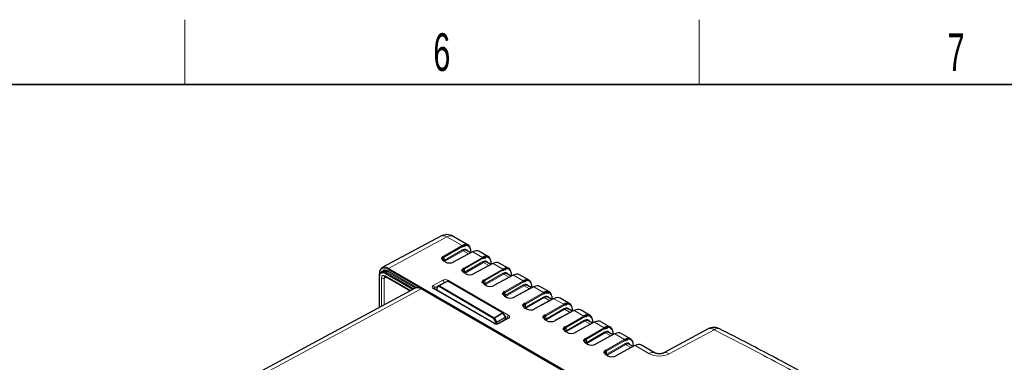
# Paper-space layout 'Blatt2' of a CAD drawing. Header units: millimetres. Extents: x 5 to 418, y 2 to 292.
# Tile 73 of 74: x 249 to 341, y 257 to 288. Entities that reach past the tile are written whole.
import ezdxf

# ---------------------------------------------------------------- set-up
doc = ezdxf.new("R2010")
doc.units = ezdxf.units.MM
doc.layers.add('SLD-0', color=7, linetype='Continuous')
doc.styles.add('SLDTEXTSTYLE0', font='TXT', dxfattribs={"width": 0.605})

psp = doc.layouts.new('Blatt2')

# ---------------------------------------------------------------- linework, layer by layer
at = {"color": 7, "linetype": 'Continuous', "lineweight": 25}
for p, q in [((288.51, 268.409), (283.064, 265.485)), ((291.047, 267.582), (289.645, 268.391)), ((291.274, 266.873), (290.895, 267.092)), ((291.329, 266.903), (291.297, 267.152)), ((292.933, 266.493), (292.05, 267.003)), ((288.934, 266.019), (288.813, 266.09)), ((291.44, 266.962), (289.664, 266.008)), ((293.214, 265.814), (293.182, 266.063)), ((293.326, 265.874), (291.55, 264.92)), ((293.16, 265.785), (292.781, 266.004)), ((294.819, 265.404), (293.936, 265.914)), ((282.783, 264.655), (282.783, 261.787)), ((282.792, 264.917), (282.792, 264.674)), ((283.124, 265.147), (282.983, 265.07)), ((283.387, 264.64), (285.655, 263.331)), ((290.82, 264.931), (290.698, 265.001)), ((295.211, 264.785), (293.435, 263.831)), ((295.046, 264.696), (294.666, 264.915)), ((295.1, 264.726), (295.068, 264.974)), ((296.704, 264.316), (295.822, 264.826)), ((286.113, 263.577), (258.782, 248.882)), ((335.412, 235.405), (286.718, 263.516)), ((293.532, 260.301), (287.879, 263.564)), ((288.122, 263.638), (288.122, 263.424)), ((288.362, 263.815), (288.156, 263.696)), ((288.362, 263.815), (288.363, 263.816)), ((288.363, 263.816), (289.131, 264.229)), ((294.278, 261.295), (289.196, 264.228)), ((292.706, 263.842), (292.584, 263.913)), ((297.097, 263.697), (295.321, 262.743)), ((296.931, 263.608), (296.552, 263.827)), ((296.986, 263.637), (296.954, 263.886)), ((298.59, 263.227), (297.707, 263.737)), ((294.591, 262.754), (294.469, 262.824)), ((298.982, 262.608), (297.206, 261.654)), ((298.817, 262.519), (298.437, 262.738)), ((298.871, 262.548), (298.839, 262.797)), ((300.476, 262.139), (299.593, 262.648)), ((296.477, 261.665), (296.355, 261.736)), ((300.868, 261.52), (299.092, 260.565)), ((300.702, 261.431), (300.323, 261.65)), ((300.757, 261.46), (300.725, 261.709)), ((302.361, 261.05), (301.478, 261.56)), ((294.729, 260.794), (293.838, 260.297)), ((294.511, 260.91), (294.303, 261.271)), ((294.52, 260.677), (294.52, 260.877)), ((294.727, 260.793), (294.729, 260.794)), ((298.363, 260.577), (298.241, 260.647)), ((302.642, 260.371), (302.61, 260.62)), ((302.754, 260.431), (300.978, 259.477)), ((302.588, 260.342), (302.209, 260.561)), ((304.247, 259.962), (303.364, 260.471)), ((313.323, 259.795), (309.152, 257.555)), ((300.248, 259.488), (300.126, 259.558)), ((304.639, 259.343), (302.863, 258.388)), ((304.474, 259.254), (304.094, 259.473)), ((304.528, 259.283), (304.496, 259.532)), ((306.132, 258.873), (305.25, 259.383)), ((302.134, 258.399), (302.012, 258.47)), ((306.525, 258.254), (304.749, 257.3)), ((306.359, 258.165), (305.98, 258.384)), ((306.414, 258.194), (306.382, 258.443)), ((308.407, 257.56), (307.135, 258.294)), ((304.019, 257.311), (303.897, 257.381))]:
    psp.add_line(p, q, dxfattribs=at)
at = {"color": 7, "linetype": 'Continuous', "lineweight": 18}
for p, q in [((289.077, 268.342), (283.637, 265.421)), ((290.488, 267.527), (289.077, 268.342)), ((288.773, 266.537), (290.488, 267.527)), ((290.535, 267.445), (288.82, 266.456)), ((288.82, 266.156), (290.529, 267.142)), ((290.576, 267.061), (288.867, 266.075)), ((291.081, 266.769), (290.576, 267.061)), ((291.308, 266.891), (291.279, 267.116)), ((288.902, 266.016), (288.78, 266.087)), ((288.82, 266.456), (288.82, 266.156)), ((291.472, 266.959), (289.696, 266.004)), ((290.659, 265.449), (292.374, 266.438)), ((292.421, 266.357), (290.706, 265.367)), ((292.374, 266.438), (291.472, 266.959)), ((283.584, 265.185), (286.287, 263.625)), ((305.834, 252.497), (283.589, 265.339)), ((283.637, 265.421), (305.148, 253.003)), ((290.706, 265.068), (292.415, 266.054)), ((290.706, 265.367), (290.706, 265.068)), ((292.462, 265.972), (290.753, 264.986)), ((293.358, 265.87), (291.582, 264.916)), ((292.966, 265.681), (292.462, 265.972)), ((292.544, 264.36), (294.259, 265.35)), ((294.307, 265.268), (292.591, 264.279)), ((293.193, 265.803), (293.164, 266.028)), ((294.259, 265.35), (293.358, 265.87)), ((282.803, 264.628), (282.803, 261.797)), ((282.999, 261.903), (282.999, 264.513)), ((283.428, 264.616), (283.232, 264.511)), ((283.232, 264.511), (283.232, 262.028)), ((285.907, 263.466), (283.348, 264.943)), ((283.352, 264.717), (285.706, 263.358)), ((283.536, 265.103), (283.396, 265.025)), ((283.396, 265.025), (286.005, 263.519)), ((286.149, 263.594), (283.536, 265.103)), ((287.797, 263.825), (288.689, 264.321)), ((289.16, 264.316), (294.812, 261.053)), ((290.788, 264.928), (290.666, 264.998)), ((292.591, 263.979), (294.3, 264.965)), ((292.591, 264.279), (292.591, 263.979)), ((294.348, 264.883), (292.639, 263.898)), ((295.244, 264.781), (293.468, 263.827)), ((294.852, 264.592), (294.348, 264.883)), ((294.43, 263.272), (296.145, 264.261)), ((295.079, 264.714), (295.05, 264.939)), ((296.145, 264.261), (295.244, 264.781)), ((286.685, 263.513), (259.2, 248.735)), ((335.38, 235.402), (286.685, 263.513)), ((293.45, 260.294), (287.797, 263.557)), ((288.805, 264.118), (287.913, 263.622)), ((287.913, 263.622), (287.916, 263.543)), ((288.348, 263.73), (288.141, 263.611)), ((288.141, 263.611), (288.141, 263.413)), ((293.412, 260.757), (288.348, 263.73)), ((289.164, 264.225), (288.396, 263.812)), ((288.396, 263.812), (293.461, 260.839)), ((288.805, 264.053), (288.805, 264.118)), ((294.246, 261.292), (289.164, 264.225)), ((292.673, 263.839), (292.551, 263.91)), ((296.192, 264.179), (294.477, 263.19)), ((294.477, 262.891), (296.186, 263.877)), ((296.233, 263.795), (294.524, 262.809)), ((297.129, 263.693), (295.353, 262.739)), ((296.737, 263.504), (296.233, 263.795)), ((296.964, 263.626), (296.935, 263.851)), ((298.031, 263.173), (297.129, 263.693)), ((294.559, 262.751), (294.437, 262.821)), ((294.477, 263.19), (294.477, 262.891)), ((296.316, 262.183), (298.031, 263.173)), ((298.078, 263.091), (296.363, 262.102)), ((296.363, 261.802), (298.072, 262.788)), ((298.119, 262.706), (296.41, 261.72)), ((299.015, 262.604), (297.239, 261.65)), ((298.623, 262.415), (298.119, 262.706)), ((298.85, 262.537), (298.821, 262.762)), ((299.916, 262.084), (299.015, 262.604)), ((296.444, 261.662), (296.322, 261.733)), ((296.363, 262.102), (296.363, 261.802)), ((298.201, 261.095), (299.916, 262.084)), ((299.963, 262.002), (298.248, 261.013)), ((298.248, 260.714), (299.957, 261.699)), ((300.004, 261.618), (298.295, 260.632)), ((300.9, 261.516), (299.124, 260.562)), ((300.509, 261.327), (300.004, 261.618)), ((300.736, 261.449), (300.707, 261.674)), ((301.802, 260.995), (300.9, 261.516)), ((293.619, 260.396), (293.412, 260.757)), ((293.461, 260.839), (294.246, 261.292)), ((294.279, 261.257), (293.494, 260.804)), ((293.494, 260.804), (293.701, 260.442)), ((293.701, 260.442), (294.488, 260.897)), ((294.501, 260.85), (293.714, 260.396)), ((294.813, 260.786), (293.922, 260.289)), ((294.488, 260.897), (294.279, 261.257)), ((294.693, 260.85), (294.472, 260.977)), ((294.501, 260.667), (294.501, 260.85)), ((294.69, 260.772), (294.693, 260.85)), ((298.33, 260.574), (298.208, 260.644)), ((298.248, 261.013), (298.248, 260.714)), ((300.087, 260.006), (301.802, 260.995)), ((301.849, 260.914), (300.134, 259.924)), ((300.134, 259.625), (301.843, 260.611)), ((302.621, 260.36), (302.592, 260.585)), ((293.619, 260.272), (293.619, 260.396)), ((293.714, 260.396), (293.714, 260.267)), ((300.134, 259.924), (300.134, 259.625)), ((301.89, 260.529), (300.181, 259.543)), ((302.786, 260.427), (301.01, 259.473)), ((302.394, 260.238), (301.89, 260.529)), ((301.972, 258.918), (303.688, 259.907)), ((303.735, 259.825), (302.02, 258.836)), ((303.688, 259.907), (302.786, 260.427)), ((313.89, 259.728), (309.719, 257.488)), ((300.216, 259.485), (300.094, 259.556)), ((302.02, 258.536), (303.728, 259.522)), ((302.02, 258.836), (302.02, 258.536)), ((303.776, 259.441), (302.067, 258.455)), ((304.672, 259.339), (302.896, 258.385)), ((304.28, 259.15), (303.776, 259.441)), ((303.858, 257.829), (305.573, 258.818)), ((304.507, 259.271), (304.478, 259.497)), ((305.573, 258.818), (304.672, 259.339)), ((302.101, 258.397), (301.979, 258.467)), ((305.62, 258.737), (303.905, 257.747)), ((303.905, 257.448), (305.614, 258.434)), ((305.661, 258.352), (303.952, 257.366)), ((306.557, 258.25), (304.781, 257.296)), ((306.166, 258.061), (305.661, 258.352)), ((306.392, 258.183), (306.363, 258.408)), ((307.838, 257.511), (306.557, 258.25)), ((303.987, 257.308), (303.865, 257.379)), ((303.905, 257.747), (303.905, 257.448))]:
    psp.add_line(p, q, dxfattribs=at)
at = {"color": 7, "linetype": 'Continuous', "lineweight": 18, "flags": 128}
for points in [[(294.279, 261.257), (294.288, 261.262), (294.294, 261.266), (294.299, 261.269), (294.302, 261.27), (294.303, 261.271)], [(294.488, 260.897), (294.496, 260.901), (294.503, 260.905), (294.507, 260.908), (294.51, 260.91), (294.511, 260.91)], [(294.729, 260.794), (294.729, 260.794), (294.747, 260.8), (294.768, 260.801), (294.79, 260.796), (294.813, 260.786)]]:
    psp.add_lwpolyline(points, dxfattribs=at)
at = {"color": 7, "linetype": 'Continuous', "lineweight": 25}
for centre, radius, start, end in [((289.062, 267.381), 1.167, 60.00269, 118.23398), ((291.261, 267.145), 0.036, 9.99426, 63.55332), ((291.453, 266.932), 0.0329, 53.60745, 112.95711), ((293.147, 266.057), 0.036, 9.99426, 63.55332), ((283.291, 264.759), 0.422, 54.47508, 113.2514), ((288.921, 265.989), 0.033, 65.35364, 124.58366), ((289.677, 265.978), 0.0329, 53.60745, 112.95711), ((293.338, 265.844), 0.0329, 53.60745, 112.95711), ((282.816, 264.653), 0.0324, 111.65828, 175.66171), ((282.824, 264.914), 0.0324, 111.66203, 175.6627), ((283.165, 264.742), 0.366, 50.79681, 189.21405), ((289.163, 264.17), 0.0667, 60.01025, 118.26574), ((290.806, 264.901), 0.033, 65.35364, 124.58366), ((291.562, 264.889), 0.0329, 53.60745, 112.95711), ((295.032, 264.968), 0.036, 9.99426, 63.55332), ((295.224, 264.755), 0.0329, 53.60745, 112.95711), ((286.704, 263.486), 0.033, 65.36022, 124.60414), ((288.189, 263.638), 0.0667, 120.00544, 180), ((292.692, 263.812), 0.033, 65.35364, 124.58366), ((293.448, 263.801), 0.0329, 53.60745, 112.95711), ((296.918, 263.88), 0.036, 9.99426, 63.55332), ((297.11, 263.666), 0.0329, 53.60745, 112.95711), ((294.578, 262.724), 0.033, 65.35364, 124.58366), ((295.334, 262.712), 0.0329, 53.60745, 112.95711), ((298.804, 262.791), 0.036, 9.99426, 63.55332), ((298.995, 262.578), 0.0329, 53.60745, 112.95711), ((296.463, 261.635), 0.033, 65.35364, 124.58366), ((297.219, 261.624), 0.0329, 53.60745, 112.95711), ((300.689, 261.703), 0.036, 9.99426, 63.55332), ((300.881, 261.489), 0.0329, 53.60745, 112.95711), ((294.245, 261.237), 0.0667, 30.00504, 60.01025), ((294.453, 260.877), 0.0667, 360, 30.00504), ((298.349, 260.547), 0.033, 65.35364, 124.58366), ((302.575, 260.614), 0.036, 9.99426, 63.55332), ((299.105, 260.535), 0.0329, 53.60745, 112.95711), ((302.767, 260.401), 0.0329, 53.60745, 112.95711), ((313.875, 258.767), 1.167, 62.95731, 118.23095), ((300.234, 259.458), 0.033, 65.35364, 124.58366), ((300.99, 259.447), 0.0329, 53.60745, 112.95711), ((304.461, 259.526), 0.036, 9.99426, 63.55332), ((304.652, 259.312), 0.0329, 53.60745, 112.95711), ((302.12, 258.369), 0.033, 65.35364, 124.58366), ((302.876, 258.358), 0.0329, 53.60745, 112.95711), ((306.346, 258.437), 0.036, 9.99426, 63.55332), ((306.538, 258.224), 0.0329, 53.60745, 112.95711), ((304.006, 257.281), 0.033, 65.35364, 124.58366), ((304.762, 257.269), 0.0329, 53.60745, 112.95711)]:
    psp.add_arc(centre, radius, start, end, dxfattribs=at)
at = {"color": 7, "linetype": 'Continuous', "lineweight": 18}
for centre, radius, start, end in [((288.735, 267.878), 0.576, 53.59024, 112.94158), ((289.403, 267.886), 0.56, 64.34291, 125.59439), ((290.436, 267.442), 0.0995, 1.70141, 58.2757), ((290.629, 267.145), 0.0995, 181.70141, 238.2757), ((291.258, 267.149), 0.0385, 301.75646, 3.71877), ((288.721, 266.453), 0.0995, 1.70141, 58.2757), ((288.799, 266.06), 0.033, 65.35364, 124.58366), ((288.92, 266.159), 0.0995, 181.70141, 238.2757), ((292.322, 266.354), 0.0995, 1.70141, 58.2757), ((293.144, 266.061), 0.0385, 301.75646, 3.71877), ((283.336, 264.887), 0.388, 50.25632, 150.37647), ((283.482, 265.19), 0.102, 301.9646, 357.44646), ((283.691, 265.334), 0.102, 121.9646, 177.44646), ((290.606, 265.364), 0.0995, 1.70141, 58.2757), ((292.514, 266.057), 0.0995, 181.70141, 238.2757), ((294.207, 265.265), 0.0995, 1.70141, 58.2757), ((282.817, 264.659), 0.0335, 185.63228, 245.68786), ((282.825, 264.92), 0.0335, 185.6325, 245.68764), ((283.135, 264.682), 0.337, 50.79682, 189.21405), ((283.117, 264.741), 0.257, 242.65738, 296.75378), ((283.45, 264.938), 0.102, 121.96454, 177.44652), ((283.434, 264.708), 0.0823, 173.76427, 234.92355), ((288.552, 264.108), 0.253, 2.19187, 57.20262), ((289.295, 264.1), 0.254, 121.95461, 159.57227), ((290.684, 264.971), 0.033, 65.35364, 124.58366), ((290.805, 265.071), 0.0995, 181.70141, 238.2757), ((292.492, 264.276), 0.0995, 1.70141, 58.2757), ((294.4, 264.968), 0.0995, 181.70141, 238.2757), ((295.029, 264.972), 0.0385, 301.75646, 3.71877), ((296.093, 264.176), 0.0995, 1.70141, 58.2757), ((287.661, 263.612), 0.253, 2.19187, 57.20262), ((287.844, 263.489), 0.0826, 65.41358, 124.52372), ((288.155, 263.641), 0.0332, 185.46692, 245.18176), ((288.192, 263.646), 0.0614, 126.07613, 214.87633), ((288.398, 263.766), 0.0614, 126.07613, 214.87633), ((288.449, 263.726), 0.101, 121.46341, 177.3981), ((288.377, 263.786), 0.0327, 53.48756, 114.44466), ((289.144, 264.199), 0.0327, 53.48756, 114.44466), ((289.183, 264.198), 0.033, 65.36364, 124.60179), ((292.57, 263.883), 0.033, 65.35364, 124.58366), ((292.691, 263.982), 0.0995, 181.70141, 238.2757), ((296.285, 263.879), 0.0995, 181.70141, 238.2757), ((296.915, 263.883), 0.0385, 301.75646, 3.71877), ((294.378, 263.187), 0.0995, 1.70141, 58.2757), ((294.456, 262.794), 0.033, 65.35364, 124.58366), ((294.576, 262.894), 0.0995, 181.70141, 238.2757), ((297.978, 263.088), 0.0995, 1.70141, 58.2757), ((298.171, 262.791), 0.0995, 181.70141, 238.2757), ((298.801, 262.795), 0.0385, 301.75646, 3.71877), ((296.263, 262.099), 0.0995, 1.70141, 58.2757), ((296.341, 261.706), 0.033, 65.35364, 124.58366), ((296.462, 261.805), 0.0995, 181.70141, 238.2757), ((299.864, 261.999), 0.0995, 1.70141, 58.2757), ((300.057, 261.702), 0.0995, 181.70141, 238.2757), ((300.686, 261.706), 0.0385, 301.75646, 3.71877), ((293.514, 260.752), 0.101, 121.46341, 177.3981), ((300.168, 249.036), 13.529, 119.55724, 119.95742), ((293.412, 260.759), 0.0936, 28.87092, 58.93074), ((294.265, 261.265), 0.033, 65.36364, 124.60179), ((294.197, 261.212), 0.0936, 28.87092, 58.93074), ((294.407, 260.848), 0.0936, 1.07837, 31.13817), ((294.487, 260.88), 0.033, 295.38794, 354.63803), ((294.948, 260.836), 0.256, 122.00963, 176.82397), ((298.149, 261.01), 0.0995, 1.70141, 58.2757), ((298.227, 260.617), 0.033, 65.35364, 124.58366), ((298.348, 260.717), 0.0995, 181.70141, 238.2757), ((301.75, 260.911), 0.0995, 1.70141, 58.2757), ((301.942, 260.614), 0.0995, 181.70141, 238.2757), ((302.572, 260.618), 0.0385, 301.75646, 3.71877), ((293.497, 260.23), 0.0787, 63.28176, 126.1375), ((300.374, 248.674), 13.529, 119.55724, 119.95742), ((293.666, 260.486), 0.102, 242.2461, 298.04255), ((293.621, 260.394), 0.0936, 1.07837, 31.13817), ((293.873, 260.22), 0.0851, 54.79576, 112.91993), ((300.034, 259.921), 0.0995, 1.70141, 58.2757), ((303.635, 259.822), 0.0995, 1.70141, 58.2757), ((313.548, 259.264), 0.576, 53.5865, 112.93821), ((314.217, 259.317), 0.525, 69.29919, 128.45416), ((300.112, 259.528), 0.033, 65.35364, 124.58366), ((300.233, 259.628), 0.0995, 181.70141, 238.2757), ((301.92, 258.833), 0.0995, 1.70141, 58.2757), ((303.828, 259.525), 0.0995, 181.70141, 238.2757), ((304.458, 259.529), 0.0385, 301.75646, 3.71877), ((305.521, 258.734), 0.0995, 1.70141, 58.2757), ((301.998, 258.44), 0.033, 65.35364, 124.58366), ((302.119, 258.539), 0.0995, 181.70141, 238.2757), ((305.714, 258.437), 0.0995, 181.70141, 238.2757), ((306.343, 258.441), 0.0385, 301.75646, 3.71877), ((303.806, 257.744), 0.0995, 1.70141, 58.2757), ((303.884, 257.351), 0.033, 65.35364, 124.58366), ((304.005, 257.451), 0.0995, 181.70141, 238.2757), ((308.164, 257.055), 0.56, 64.41708, 125.58748), ((309.377, 257.025), 0.576, 53.57701, 113.04946)]:
    psp.add_arc(centre, radius, start, end, dxfattribs=at)
at = {"color": 7, "linetype": 'Continuous', "lineweight": 25}
for centre, major_axis, ratio, start_param, end_param in [((290.474, 266.566), (0.569, 1.019), 0.567804, 5.629371, 7.042738), ((290.522, 266.539), (0.536, 0.961), 0.567218, 5.969994, 7.042273), ((290.568, 266.511), (0.324, 0.583), 0.566193, 6.273948, 7.041462), ((291.457, 265.998), (0.598, 1.002), 0.586803, 0.008503, 0.776018), ((289.18, 266.255), (0.5, -0.009), 0.565524, 2.383335, 3.936678), ((289.18, 265.956), (0.5, -0.007), 0.568312, 2.381127, 2.5905), ((292.359, 265.477), (0.569, 1.019), 0.567804, 5.629371, 7.042738), ((292.407, 265.45), (0.536, 0.961), 0.567218, 5.969994, 7.042273), ((283.636, 264.467), (-0.582, 1.012), 0.577221, 5.499042, 7.069522), ((289.303, 266.24), (0.567, -0.009), 0.56692, 3.935579, 5.488922), ((291.065, 265.166), (0.5, -0.009), 0.565524, 2.383335, 3.936678), ((292.454, 265.423), (0.324, 0.583), 0.566193, 6.273948, 7.041462), ((293.343, 264.909), (0.598, 1.002), 0.586803, 0.008503, 0.776018), ((294.245, 264.389), (0.569, 1.019), 0.567804, 5.629371, 7.042738), ((294.293, 264.362), (0.536, 0.961), 0.567218, 5.969994, 7.042273), ((291.065, 264.867), (0.5, -0.007), 0.568312, 2.381127, 2.5905), ((291.188, 265.151), (0.567, -0.009), 0.56692, 3.935579, 5.488922), ((292.951, 264.078), (0.5, -0.009), 0.565524, 2.383335, 3.936678), ((294.339, 264.334), (0.324, 0.583), 0.566193, 6.273948, 7.041462), ((295.229, 263.821), (0.598, 1.002), 0.586803, 0.008503, 0.776018), ((296.131, 263.3), (0.569, 1.019), 0.567804, 5.629371, 7.042738), ((296.179, 263.273), (0.536, 0.961), 0.567218, 5.969994, 7.042273), ((286.685, 262.56), (-0.582, 1.012), 0.577225, 5.499017, 6.266732), ((292.951, 263.779), (0.5, -0.007), 0.568312, 2.381127, 2.5905), ((293.074, 264.062), (0.567, -0.009), 0.56692, 3.935579, 5.488922), ((296.225, 263.246), (0.324, 0.583), 0.566193, 6.273948, 7.041462), ((297.114, 262.732), (0.598, 1.002), 0.586803, 0.008503, 0.776018), ((298.016, 262.211), (0.569, 1.019), 0.567804, 5.629371, 7.042738), ((294.837, 262.989), (0.5, -0.009), 0.565524, 2.383335, 3.936678), ((294.837, 262.69), (0.5, -0.007), 0.568312, 2.381127, 2.5905), ((294.96, 262.974), (0.567, -0.009), 0.56692, 3.935579, 5.488922), ((298.064, 262.185), (0.536, 0.961), 0.567218, 5.969994, 7.042273), ((298.111, 262.157), (0.324, 0.583), 0.566193, 6.273948, 7.041462), ((299, 261.644), (0.598, 1.002), 0.586803, 0.008503, 0.776018), ((296.722, 261.901), (0.5, -0.009), 0.565524, 2.383335, 3.936678), ((296.722, 261.602), (0.5, -0.007), 0.568312, 2.381127, 2.5905), ((296.845, 261.885), (0.567, -0.009), 0.56692, 3.935579, 5.488922), ((299.902, 261.123), (0.569, 1.019), 0.567804, 5.629371, 7.042738), ((299.95, 261.096), (0.536, 0.961), 0.567218, 5.969994, 7.042273), ((299.996, 261.069), (0.324, 0.583), 0.566193, 6.273948, 7.041462), ((300.886, 260.555), (0.598, 1.002), 0.586803, 0.008503, 0.776018), ((298.608, 260.812), (0.5, -0.009), 0.565524, 2.383335, 3.936678), ((298.608, 260.513), (0.5, -0.007), 0.568312, 2.381127, 2.5905), ((301.787, 260.034), (0.569, 1.019), 0.567804, 5.629371, 7.042738), ((301.835, 260.008), (0.536, 0.961), 0.567218, 5.969994, 7.042273), ((301.882, 259.98), (0.324, 0.583), 0.566193, 6.273948, 7.041462), ((298.731, 260.797), (0.567, -0.009), 0.56692, 3.935579, 5.488922), ((300.494, 259.724), (0.5, -0.009), 0.565524, 2.383335, 3.936678), ((302.771, 259.467), (0.598, 1.002), 0.586803, 0.008503, 0.776018), ((303.673, 258.946), (0.569, 1.019), 0.567804, 5.629371, 7.042738), ((303.721, 258.919), (0.536, 0.961), 0.567218, 5.969994, 7.042273), ((300.494, 259.424), (0.5, -0.007), 0.568312, 2.381127, 2.5905), ((300.616, 259.708), (0.567, -0.009), 0.56692, 3.935579, 5.488922), ((302.379, 258.635), (0.5, -0.009), 0.565524, 2.383335, 3.936678), ((303.767, 258.891), (0.324, 0.583), 0.566193, 6.273948, 7.041462), ((304.657, 258.378), (0.598, 1.002), 0.586803, 0.008503, 0.776018), ((305.559, 257.857), (0.569, 1.019), 0.567804, 5.629371, 7.042738), ((305.607, 257.831), (0.536, 0.961), 0.567218, 5.969994, 7.042273), ((302.379, 258.336), (0.5, -0.007), 0.568312, 2.381127, 2.5905), ((302.502, 258.62), (0.567, -0.009), 0.56692, 3.935579, 5.488922), ((305.653, 257.803), (0.324, 0.583), 0.566193, 6.273948, 7.041462), ((306.542, 257.289), (0.598, 1.002), 0.586803, 0.008503, 0.776018), ((304.265, 257.547), (0.5, -0.009), 0.565524, 2.383335, 3.936678), ((304.265, 257.247), (0.5, -0.007), 0.568312, 2.381127, 2.5905), ((304.388, 257.531), (0.567, -0.009), 0.56692, 3.935579, 5.488922)]:
    psp.add_ellipse(centre, major_axis=major_axis, ratio=ratio, start_param=start_param, end_param=end_param, dxfattribs=at)
at = {"color": 7, "linetype": 'Continuous', "lineweight": 18}
for centre, major_axis, ratio, start_param, end_param in [((290.52, 266.538), (0.357, 0.641), 0.567218, 5.847759, 7.042273), ((290.522, 266.539), (0.536, 0.961), 0.567218, 5.628905, 5.969994), ((289.181, 266.31), (0.567, -0.009), 0.56692, 2.382236, 3.935579), ((292.406, 265.449), (0.357, 0.641), 0.567218, 5.847759, 7.042273), ((292.407, 265.45), (0.536, 0.961), 0.567218, 5.628905, 5.969994), ((283.589, 264.44), (-0.55, 0.953), 0.577199, 5.498027, 7.068508), ((291.066, 265.221), (0.567, -0.009), 0.56692, 2.382236, 3.935579), ((294.293, 264.362), (0.536, 0.961), 0.567218, 5.628905, 5.969994), ((283.352, 264.308), (-0.25, 0.433), 0.577199, 5.498027, 7.068506), ((283.47, 264.376), (-0.171, 0.286), 0.576925, 6.260887, 7.059625), ((288.925, 264.184), (0.333, -0.005), 0.566913, 0.794286, 2.364778), ((292.952, 264.133), (0.567, -0.009), 0.56692, 2.382236, 3.935579), ((294.291, 264.361), (0.357, 0.641), 0.567218, 5.847759, 7.042273), ((288.033, 263.688), (0.334, -0.005), 0.566574, 2.364467, 3.934959), ((288.031, 263.551), (0.167, -0.01), 0.55459, 2.388038, 3.185055), ((288.923, 264.047), (0.167, -0.005), 0.576669, 1.332376, 2.374114), ((296.177, 263.272), (0.357, 0.641), 0.567218, 5.847759, 7.042273), ((296.179, 263.273), (0.536, 0.961), 0.567218, 5.628905, 5.969994), ((294.838, 263.044), (0.567, -0.009), 0.56692, 2.382236, 3.935579), ((298.063, 262.184), (0.357, 0.641), 0.567218, 5.847759, 7.042273), ((298.064, 262.185), (0.536, 0.961), 0.567218, 5.628905, 5.969994), ((296.723, 261.956), (0.567, -0.009), 0.56692, 2.382236, 3.935579), ((299.948, 261.095), (0.357, 0.641), 0.567218, 5.847759, 7.042273), ((299.95, 261.096), (0.536, 0.961), 0.567218, 5.628905, 5.969994), ((294.575, 260.784), (0.167, 0), 0.556571, 6.257812, 7.069661), ((294.577, 260.922), (0.333, -0.005), 0.56692, 5.506986, 7.077477), ((298.609, 260.867), (0.567, -0.009), 0.56692, 2.382236, 3.935579), ((301.834, 260.007), (0.357, 0.641), 0.567218, 5.847759, 7.042273), ((301.835, 260.008), (0.536, 0.961), 0.567218, 5.628905, 5.969994), ((293.686, 260.425), (0.333, -0.005), 0.567272, 3.935594, 5.506086), ((300.494, 259.779), (0.567, -0.009), 0.56692, 2.382236, 3.935579), ((303.721, 258.919), (0.536, 0.961), 0.567218, 5.628905, 5.969994), ((302.38, 258.69), (0.567, -0.009), 0.56692, 2.382236, 3.935579), ((303.719, 258.918), (0.357, 0.641), 0.567218, 5.847759, 7.042273), ((305.605, 257.83), (0.357, 0.641), 0.567218, 5.847759, 7.042273), ((305.607, 257.831), (0.536, 0.961), 0.567218, 5.628905, 5.969994), ((304.266, 257.602), (0.567, -0.009), 0.56692, 2.382236, 3.935579), ((308.793, 258.042), (1.342, -0.007), 0.566733, 3.923427, 5.476594)]:
    psp.add_ellipse(centre, major_axis=major_axis, ratio=ratio, start_param=start_param, end_param=end_param, dxfattribs=at)
at = {"color": 7, "linetype": 'Continuous', "lineweight": 25}
for points, knots in [([(290.521, 267.414), (290.559, 267.435), (290.654, 267.485), (290.737, 267.493), (290.786, 267.498)], [0, 0, 0, 0, 0.402631, 1, 1, 1, 1]), ([(288.739, 266.54), (288.708, 266.52), (288.63, 266.468), (288.554, 266.368), (288.554, 266.286), (288.553, 266.253)], [0, 0, 0, 0, 0.277382, 0.709392, 1, 1, 1, 1]), ([(292.406, 266.326), (292.445, 266.346), (292.539, 266.397), (292.622, 266.405), (292.672, 266.409)], [0, 0, 0, 0, 0.402631, 1, 1, 1, 1]), ([(290.625, 265.452), (290.594, 265.431), (290.515, 265.379), (290.44, 265.279), (290.439, 265.198), (290.439, 265.165)], [0, 0, 0, 0, 0.277382, 0.709392, 1, 1, 1, 1]), ([(294.292, 265.237), (294.33, 265.257), (294.425, 265.308), (294.508, 265.316), (294.558, 265.321)], [0, 0, 0, 0, 0.402631, 1, 1, 1, 1]), ([(283.303, 264.665), (283.303, 264.665), (283.305, 264.666), (283.31, 264.669), (283.355, 264.658), (283.381, 264.643), (283.387, 264.64)], [0, 0, 0, 0, 0.052928, 0.545912, 0.902792, 1, 1, 1, 1]), ([(292.51, 264.363), (292.48, 264.343), (292.401, 264.291), (292.326, 264.191), (292.325, 264.109), (292.325, 264.076)], [0, 0, 0, 0, 0.2773823, 0.7093919, 1, 1, 1, 1]), ([(287.879, 263.564), (287.871, 263.569), (287.859, 263.578), (287.859, 263.578), (287.859, 263.578)], [0, 0, 0, 0, 0.582951, 1, 1, 1, 1]), ([(296.178, 264.148), (296.216, 264.169), (296.311, 264.22), (296.394, 264.228), (296.443, 264.232)], [0, 0, 0, 0, 0.402631, 1, 1, 1, 1]), ([(294.396, 263.275), (294.365, 263.254), (294.287, 263.202), (294.211, 263.102), (294.211, 263.02), (294.21, 262.988)], [0, 0, 0, 0, 0.277382, 0.709392, 1, 1, 1, 1]), ([(298.063, 263.06), (298.101, 263.08), (298.196, 263.131), (298.279, 263.139), (298.329, 263.144)], [0, 0, 0, 0, 0.402631, 1, 1, 1, 1]), ([(298.329, 263.144), (298.344, 263.147), (298.427, 263.166), (298.485, 263.133), (298.532, 263.107)], [0, 0, 0, 0, 0.18411, 1, 1, 1, 1]), ([(296.281, 262.186), (296.251, 262.166), (296.172, 262.113), (296.097, 262.014), (296.096, 261.932), (296.096, 261.899)], [0, 0, 0, 0, 0.277382, 0.709392, 1, 1, 1, 1]), ([(299.949, 261.971), (299.987, 261.992), (300.082, 262.043), (300.165, 262.05), (300.214, 262.055)], [0, 0, 0, 0, 0.402631, 1, 1, 1, 1]), ([(294.747, 260.805), (294.747, 260.806), (294.748, 260.807), (294.737, 260.799), (294.729, 260.794)], [0, 0, 0, 0, 0.378971, 1, 1, 1, 1]), ([(298.167, 261.097), (298.136, 261.077), (298.058, 261.025), (297.982, 260.925), (297.982, 260.843), (297.982, 260.81)], [0, 0, 0, 0, 0.277382, 0.709392, 1, 1, 1, 1]), ([(301.834, 260.883), (301.873, 260.903), (301.968, 260.954), (302.05, 260.962), (302.1, 260.967)], [0, 0, 0, 0, 0.402631, 1, 1, 1, 1]), ([(293.838, 260.297), (293.828, 260.292), (293.805, 260.282), (293.751, 260.269), (293.687, 260.264), (293.618, 260.27), (293.563, 260.285), (293.541, 260.296), (293.532, 260.301)], [0, 0, 0, 0, 0.153969, 0.316054, 0.494258, 0.681908, 0.868084, 1, 1, 1, 1]), ([(300.053, 260.009), (300.022, 259.989), (299.944, 259.936), (299.868, 259.837), (299.867, 259.755), (299.867, 259.722)], [0, 0, 0, 0, 0.277382, 0.709392, 1, 1, 1, 1]), ([(303.72, 259.794), (303.758, 259.815), (303.853, 259.866), (303.936, 259.873), (303.986, 259.878)], [0, 0, 0, 0, 0.402631, 1, 1, 1, 1]), ([(349.472, 239.033), (349.368, 239.105), (348.039, 240.022), (345.538, 241.704), (341.903, 244.085), (338.147, 246.453), (334.179, 248.877), (330.023, 251.326), (325.792, 253.735), (321.487, 256.099), (317.689, 258.123), (315.303, 259.341), (314.4, 259.802)], [0, 0, 0, 0, 0.009667, 0.123836, 0.229253, 0.337794, 0.455756, 0.573871, 0.692022, 0.810135, 0.928136, 1, 1, 1, 1]), ([(301.938, 258.92), (301.908, 258.9), (301.829, 258.848), (301.754, 258.748), (301.753, 258.666), (301.753, 258.633)], [0, 0, 0, 0, 0.277382, 0.709392, 1, 1, 1, 1]), ([(305.606, 258.706), (305.644, 258.726), (305.739, 258.777), (305.822, 258.785), (305.871, 258.79)], [0, 0, 0, 0, 0.402631, 1, 1, 1, 1]), ([(303.824, 257.832), (303.793, 257.811), (303.715, 257.759), (303.639, 257.66), (303.639, 257.578), (303.638, 257.545)], [0, 0, 0, 0, 0.277382, 0.709392, 1, 1, 1, 1]), ([(309.152, 257.555), (309.144, 257.551), (309.127, 257.543), (309.053, 257.517), (308.942, 257.495), (308.803, 257.484), (308.661, 257.491), (308.54, 257.512), (308.454, 257.538), (308.416, 257.555), (308.409, 257.559), (308.407, 257.56)], [0, 0, 0, 0, 0.1021566, 0.2216357, 0.3448118, 0.4759091, 0.6123674, 0.73287, 0.844538, 0.955772, 1, 1, 1, 1])]:
    psp.add_open_spline(points, degree=3, knots=knots, dxfattribs=at)
at = {"color": 7, "linetype": 'Continuous', "lineweight": 18}
psp.add_open_spline([(348.837, 239.037), (347.556, 239.909), (344.993, 241.653), (341.43, 243.969), (338.202, 246.01), (335.324, 247.783), (332.408, 249.537), (329.454, 251.27), (326.464, 252.981), (323.438, 254.67), (320.374, 256.337), (317.197, 258.027), (315.019, 259.147), (313.89, 259.728)], degree=3, knots=[0, 0, 0, 0, 0.118734, 0.237507, 0.321524, 0.405556, 0.489627, 0.573712, 0.657645, 0.741591, 0.825577, 0.909577, 1, 1, 1, 1], dxfattribs=at)
at = {"layer": 'SLD-0', "lineweight": 18}
for p, q in [((264.75, 282.5), (264.75, 288.5)), ((312.5, 282.5), (312.5, 288.5))]:
    psp.add_line(p, q, dxfattribs=at)
at = {"layer": 'SLD-0', "lineweight": 35}
psp.add_line((408, 282.5), (26, 282.5), dxfattribs=at)

# ---------------------------------------------------------------- texts
at = {"layer": 'SLD-0', "char_height": 3.5, "attachment_point": 2, "style": 'SLDTEXTSTYLE0'}
for s, insert in [('6', (288.603, 287.243)), ('7', (336.353, 287.243))]:
    psp.add_mtext(s, dxfattribs=dict(at, insert=insert))

doc.saveas('drawing.dxf')
